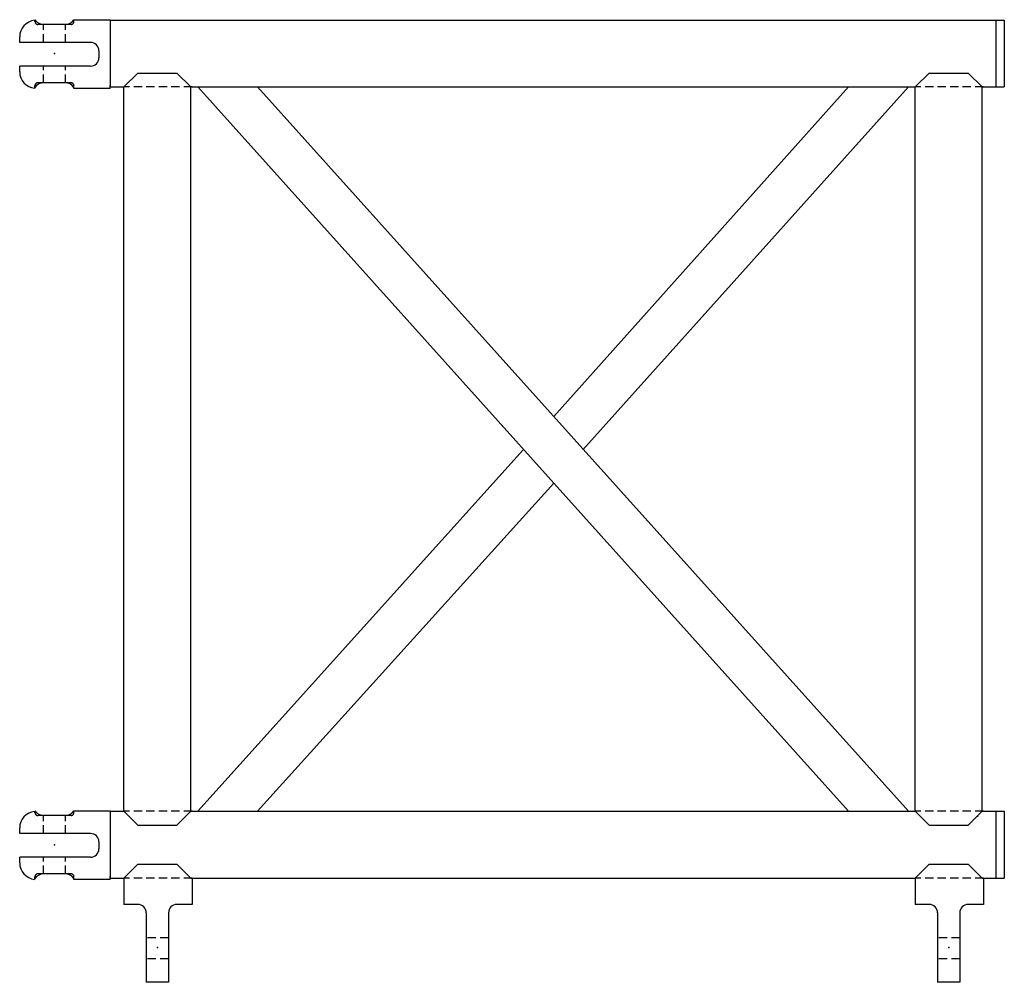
# Model space of a CAD drawing. Extents: x 2792 to 3500, y -1465 to -773.
import ezdxf

# ---------------------------------------------------------------- set-up
doc = ezdxf.new("R2010")
doc.units = 0
doc.linetypes.add('HIDDEN', pattern=[9, 6, -3])
doc.layers.get('0').update_dxf_attribs({"linetype": 'CONTINUOUS'})
doc.layers.add('HIDDEN', color=3, linetype='HIDDEN')

msp = doc.modelspace()

# ---------------------------------------------------------------- linework, layer by layer
at = {"color": 6}
for p, q in [((2825, -776), (2809, -776)), ((2857, -773), (2831, -773)), ((2857, -773), (3500, -773)), ((2857, -773), (2857, -774)), ((2857, -773), (2857, -821)), ((2857, -774), (2857, -820)), ((3494, -773), (3494, -821)), ((3500, -773), (3500, -821)), ((2792, -789), (2792, -785)), ((2843, -789), (2792, -789)), ((2849, -795), (2849, -800)), ((2792, -810), (2792, -806)), ((2843, -806), (2792, -806)), ((2877, -811), (2867, -821)), ((2877, -811), (2905, -811)), ((2905, -811), (2915, -821)), ((3446, -811), (3436, -821)), ((3446, -811), (3474, -811)), ((3474, -811), (3484, -821)), ((3477, -814), (3477, -814)), ((2825, -818), (2809, -818)), ((2857, -822), (2857, -820)), ((2857, -821), (2867, -821)), ((2867, -1342), (2867, -821)), ((2915, -1342), (2915, -821)), ((2915, -821), (3436, -821)), ((3388, -1342), (2920, -821)), ((3431, -1342), (2963, -821)), ((3176, -1058), (3388, -821)), ((3197, -1082), (3431, -821)), ((3436, -1342), (3436, -821)), ((3436, -821), (3436, -821)), ((3479, -816), (3479, -816)), ((3481, -818), (3481, -818)), ((3482, -819), (3482, -819)), ((3483, -821), (3483, -821)), ((3484, -1342), (3484, -821)), ((3484, -821), (3485, -821)), ((3484, -821), (3500, -821)), ((2857, -822), (2831, -822)), ((2920, -1342), (3154, -1082)), ((2963, -1342), (3176, -1106)), ((2825, -1345), (2809, -1345)), ((2857, -1342), (2831, -1342)), ((2857, -1342), (2867, -1342)), ((2857, -1342), (2857, -1343)), ((2857, -1342), (2857, -1390)), ((2857, -1343), (2857, -1389)), ((2877, -1352), (2867, -1342)), ((2905, -1352), (2915, -1342)), ((2915, -1342), (3436, -1342)), ((3446, -1352), (3436, -1342)), ((3474, -1352), (3484, -1342)), ((3481, -1346), (3481, -1345)), ((3482, -1344), (3482, -1344)), ((3484, -1342), (3500, -1342)), ((3494, -1342), (3494, -1390)), ((3500, -1342), (3500, -1390)), ((2877, -1352), (2905, -1352)), ((3446, -1352), (3474, -1352)), ((3477, -1350), (3477, -1350)), ((3479, -1347), (3479, -1347)), ((2792, -1358), (2792, -1354)), ((2843, -1358), (2792, -1358)), ((2849, -1364), (2849, -1369)), ((2792, -1379), (2792, -1375)), ((2843, -1375), (2792, -1375)), ((2877, -1380), (2867, -1390)), ((2877, -1380), (2905, -1380)), ((2905, -1380), (2915, -1390)), ((3446, -1380), (3436, -1390)), ((3446, -1380), (3474, -1380)), ((3474, -1380), (3484, -1390)), ((2825, -1387), (2809, -1387)), ((2908, -1383), (2908, -1383)), ((2910, -1385), (2910, -1385)), ((2912, -1387), (2912, -1387)), ((3477, -1383), (3477, -1383)), ((3479, -1385), (3479, -1385)), ((3481, -1387), (3481, -1387)), ((2857, -1391), (2831, -1391)), ((2857, -1391), (2857, -1389)), ((2857, -1390), (2867, -1390)), ((2867, -1390), (2867, -1409)), ((2867, -1390), (2867, -1390)), ((2913, -1388), (2913, -1388)), ((2914, -1390), (2914, -1390)), ((2915, -1390), (2916, -1390)), ((2916, -1390), (3436, -1390)), ((2916, -1390), (2916, -1409)), ((3436, -1390), (3436, -1409)), ((3436, -1390), (3436, -1390)), ((3482, -1388), (3482, -1388)), ((3483, -1390), (3483, -1390)), ((3484, -1390), (3485, -1390)), ((3485, -1390), (3485, -1409)), ((3485, -1390), (3500, -1390)), ((2877, -1409), (2867, -1409)), ((2883, -1415), (2883, -1465)), ((2899, -1415), (2899, -1465)), ((2916, -1409), (2905, -1409)), ((3446, -1409), (3436, -1409)), ((3452, -1415), (3452, -1465)), ((3468, -1415), (3468, -1465)), ((3485, -1409), (3474, -1409)), ((2899, -1465), (2883, -1465)), ((3468, -1465), (3452, -1465))]:
    msp.add_line(p, q, dxfattribs=at)
for centre, radius, start, end in [((2804, -785), 12, 96, 180), ((2809, -769), 7, 211, 272), ((2825, -769), 7, 268, 329), ((2843, -795), 6, 0, 90), ((2843, -800), 6, 270, 0), ((2804, -810), 12, 180, 264), ((2809, -825), 7, 88, 149), ((2825, -825), 7, 31, 92), ((2804, -1354), 12, 96, 180), ((2809, -1338), 7, 211, 272), ((2825, -1338), 7, 268, 329), ((2843, -1364), 6, 0, 90), ((2843, -1369), 6, 270, 0), ((2804, -1379), 12, 180, 264), ((2809, -1394), 7, 88, 149), ((2825, -1394), 7, 31, 92), ((2877, -1415), 6, 0, 90), ((2905, -1415), 6, 90, 180), ((3446, -1415), 6, 0, 90), ((3474, -1415), 6, 90, 180)]:
    msp.add_arc(centre, radius, start, end, dxfattribs=at)
for p in [(2817, -797), (2817, -1366), (2891, -1440), (3460, -1440)]:
    msp.add_point(p, dxfattribs=at)
at = {"layer": 'HIDDEN', "color": 6}
for p, q in [((2803, -774), (2803, -773)), ((2829, -776), (2805, -776)), ((2809, -789), (2809, -776)), ((2825, -789), (2825, -776)), ((2831, -774), (2831, -773)), ((2809, -818), (2809, -806)), ((2825, -818), (2825, -806)), ((2803, -822), (2803, -820)), ((2809, -818), (2805, -818)), ((2829, -818), (2825, -818)), ((2831, -822), (2831, -820)), ((2916, -821), (2867, -821)), ((3485, -821), (3436, -821)), ((2803, -1343), (2803, -1342)), ((2829, -1345), (2805, -1345)), ((2809, -1358), (2809, -1345)), ((2825, -1358), (2825, -1345)), ((2831, -1343), (2831, -1342)), ((2916, -1342), (2867, -1342)), ((3485, -1342), (3436, -1342)), ((2809, -1387), (2809, -1375)), ((2825, -1387), (2825, -1375)), ((2809, -1387), (2805, -1387)), ((2829, -1387), (2825, -1387)), ((2803, -1391), (2803, -1389)), ((2831, -1391), (2831, -1389)), ((2916, -1390), (2867, -1390)), ((3485, -1390), (3436, -1390)), ((2899, -1433), (2883, -1433)), ((3468, -1433), (3452, -1433)), ((2899, -1448), (2883, -1448)), ((3468, -1448), (3452, -1448))]:
    msp.add_line(p, q, dxfattribs=at)
for centre, start, end in [((2805, -774), 180, 270), ((2829, -774), 270, 0), ((2805, -820), 90, 180), ((2829, -820), 0, 90), ((2805, -1343), 180, 270), ((2829, -1343), 270, 0), ((2805, -1389), 90, 180), ((2829, -1389), 0, 90)]:
    msp.add_arc(centre, 2, start, end, dxfattribs=at)

doc.saveas('drawing.dxf')
